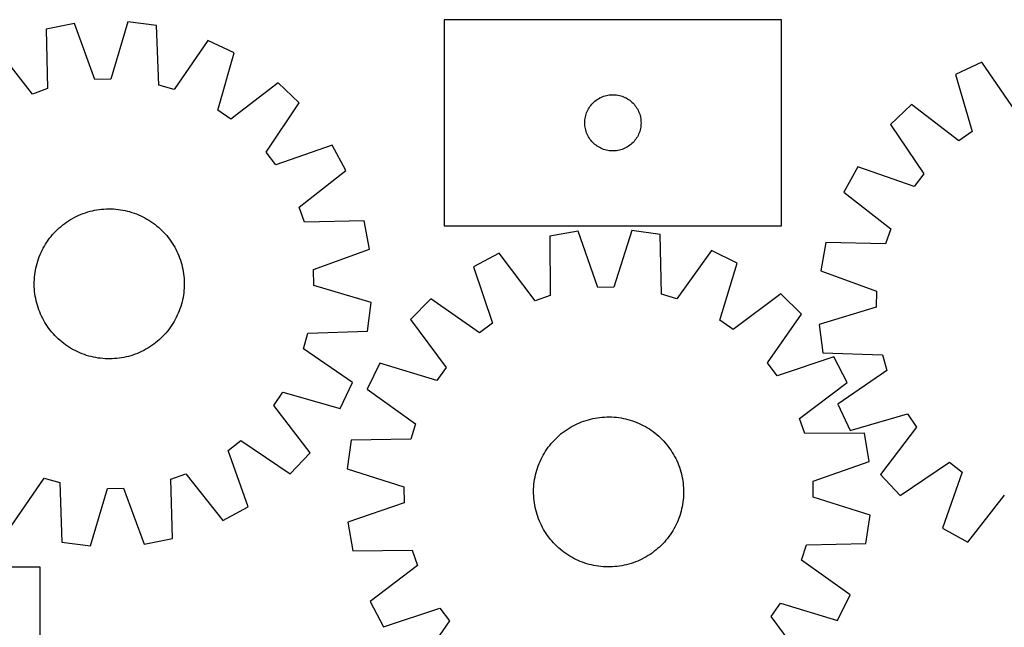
# Model space of a CAD drawing. Header units: millimetres. Extents: x 7 to 1493, y 7 to 2993.
# Tile 10 of 13: x 522 to 1047, y 2669 to 2993. Entities that reach past the tile are written whole.
import ezdxf

# ---------------------------------------------------------------- set-up
doc = ezdxf.new("R2010")
doc.units = ezdxf.units.MM
doc.layers.add('CUT', color=7, linetype='CONTINUOUS', true_color=0x000000)

msp = doc.modelspace()

# ---------------------------------------------------------------- linework, layer by layer
at = {"layer": 'CUT'}
for p, q in [((928.31131, 2993.479278), (748.31131, 2993.479278)), ((748.31131, 2993.479278), (748.31131, 2883.479278)), ((928.31131, 2883.479278), (928.31131, 2993.479278)), ((551.12755, 2991.376116), (536.012231, 2988.502494)), ((536.012231, 2988.502494), (536.814969, 2956.748276)), ((562.033445, 2961.542642), (551.12755, 2991.376116)), ((579.652869, 2992.254733), (570.603725, 2961.806617)), ((594.916389, 2990.316819), (579.652869, 2992.254733)), ((596.069462, 2958.573392), (594.916389, 2990.316819)), ((528.745722, 2953.848858), (509.154548, 2978.852071)), ((622.317087, 2982.337625), (604.301855, 2956.176086)), ((636.234709, 2975.777872), (622.317087, 2982.337625)), ((627.522088, 2945.23176), (636.234709, 2975.777872)), ((1035.025707, 2970.893994), (1021.122019, 2964.30476)), ((1053.096345, 2944.770695), (1035.025707, 2970.893994)), ((1021.122019, 2964.30476), (1029.899359, 2933.777182)), ((536.814969, 2956.748276), (528.745722, 2953.848858)), ((570.603725, 2961.806617), (562.033445, 2961.542642)), ((604.301855, 2956.176086), (596.069462, 2958.573392)), ((659.828616, 2959.721926), (634.610751, 2940.407837)), ((671.037985, 2949.182449), (659.828616, 2959.721926)), ((830.589418, 2951.338997), (831.261659, 2951.71946)), ((831.261659, 2951.71946), (831.952594, 2952.064812)), ((831.952594, 2952.064812), (832.660392, 2952.374137)), ((832.660392, 2952.374137), (833.383174, 2952.646616)), ((833.383174, 2952.646616), (834.119026, 2952.881526)), ((834.119026, 2952.881526), (834.865994, 2953.078244)), ((834.865994, 2953.078244), (835.622099, 2953.236247)), ((835.622099, 2953.236247), (836.385335, 2953.355118)), ((836.385335, 2953.355118), (837.153678, 2953.434541)), ((837.153678, 2953.434541), (837.925091, 2953.474305)), ((837.925091, 2953.474305), (838.697529, 2953.474305)), ((838.697529, 2953.474305), (839.468942, 2953.434541)), ((839.468942, 2953.434541), (840.237285, 2953.355118)), ((840.237285, 2953.355118), (841.000521, 2953.236247)), ((841.000521, 2953.236247), (841.756626, 2953.078244)), ((841.756626, 2953.078244), (842.503595, 2952.881526)), ((842.503595, 2952.881526), (843.239446, 2952.646616)), ((843.239446, 2952.646616), (843.962228, 2952.374137)), ((843.962228, 2952.374137), (844.670026, 2952.064812)), ((844.670026, 2952.064812), (845.360961, 2951.71946)), ((845.360961, 2951.71946), (846.033202, 2951.338997)), ((653.312522, 2922.823718), (671.037985, 2949.182449)), ((825.257031, 2945.867499), (825.654677, 2946.529721)), ((825.654677, 2946.529721), (826.085885, 2947.170594)), ((826.085885, 2947.170594), (826.549513, 2947.78842)), ((826.549513, 2947.78842), (827.044331, 2948.38156)), ((827.044331, 2948.38156), (827.569027, 2948.94844)), ((827.569027, 2948.94844), (828.12221, 2949.487558)), ((828.12221, 2949.487558), (828.702412, 2949.997485)), ((828.702412, 2949.997485), (829.308096, 2950.476867)), ((829.308096, 2950.476867), (829.937654, 2950.924433)), ((829.937654, 2950.924433), (830.589418, 2951.338997)), ((846.033202, 2951.338997), (846.684966, 2950.924433)), ((846.684966, 2950.924433), (847.314524, 2950.476867)), ((847.314524, 2950.476867), (847.920208, 2949.997485)), ((847.920208, 2949.997485), (848.50041, 2949.487558)), ((848.50041, 2949.487558), (849.053593, 2948.94844)), ((849.053593, 2948.94844), (849.578289, 2948.38156)), ((849.578289, 2948.38156), (850.073107, 2947.78842)), ((850.073107, 2947.78842), (850.536735, 2947.170594)), ((850.536735, 2947.170594), (850.967943, 2946.529721)), ((850.967943, 2946.529721), (851.365589, 2945.867499)), ((997.562194, 2948.198846), (986.375186, 2937.635636)), ((1022.820936, 2928.938246), (997.562194, 2948.198846)), ((634.610751, 2940.407837), (627.522088, 2945.23176)), ((823.489992, 2940.787637), (823.628475, 2941.547559)), ((823.628475, 2941.547559), (823.805894, 2942.299345)), ((823.805894, 2942.299345), (824.021779, 2943.041)), ((824.021779, 2943.041), (824.275558, 2943.770559)), ((824.275558, 2943.770559), (824.566556, 2944.486086)), ((824.566556, 2944.486086), (824.894004, 2945.185685)), ((824.894004, 2945.185685), (825.257031, 2945.867499)), ((851.365589, 2945.867499), (851.728616, 2945.185685)), ((851.728616, 2945.185685), (852.056064, 2944.486086)), ((852.056064, 2944.486086), (852.347062, 2943.770559)), ((852.347062, 2943.770559), (852.600841, 2943.041)), ((852.600841, 2943.041), (852.816726, 2942.299345)), ((852.816726, 2942.299345), (852.994145, 2941.547559)), ((852.994145, 2941.547559), (853.132629, 2940.787637)), ((823.31131, 2938.479278), (823.331199, 2939.251459)), ((823.331199, 2937.707097), (823.31131, 2938.479278)), ((823.331199, 2939.251459), (823.390812, 2940.021593)), ((823.390812, 2936.936963), (823.331199, 2937.707097)), ((823.390812, 2940.021593), (823.489992, 2940.787637)), ((823.489992, 2936.170919), (823.390812, 2936.936963)), ((823.628475, 2935.410997), (823.489992, 2936.170919)), ((853.132629, 2936.170919), (852.994145, 2935.410997)), ((853.132629, 2940.787637), (853.231808, 2940.021593)), ((853.231808, 2936.936963), (853.132629, 2936.170919)), ((853.231808, 2940.021593), (853.291421, 2939.251459)), ((853.291421, 2937.707097), (853.231808, 2936.936963)), ((853.291421, 2939.251459), (853.31131, 2938.479278)), ((853.31131, 2938.479278), (853.291421, 2937.707097)), ((986.375186, 2937.635636), (1004.156474, 2911.31453)), ((823.805894, 2934.659211), (823.628475, 2935.410997)), ((824.021779, 2933.917555), (823.805894, 2934.659211)), ((824.275558, 2933.187997), (824.021779, 2933.917555)), ((824.566556, 2932.472469), (824.275558, 2933.187997)), ((824.894004, 2931.772871), (824.566556, 2932.472469)), ((825.257031, 2931.091057), (824.894004, 2931.772871)), ((825.654677, 2930.428835), (825.257031, 2931.091057)), ((826.085885, 2929.787961), (825.654677, 2930.428835)), ((850.967943, 2930.428835), (850.536735, 2929.787961)), ((851.365589, 2931.091057), (850.967943, 2930.428835)), ((851.728616, 2931.772871), (851.365589, 2931.091057)), ((852.056064, 2932.472469), (851.728616, 2931.772871)), ((852.347062, 2933.187997), (852.056064, 2932.472469)), ((852.600841, 2933.917555), (852.347062, 2933.187997)), ((852.816726, 2934.659211), (852.600841, 2933.917555)), ((852.994145, 2935.410997), (852.816726, 2934.659211)), ((1029.899359, 2933.777182), (1022.820936, 2928.938246)), ((688.515564, 2926.621419), (658.563567, 2916.045378)), ((695.91943, 2913.133895), (688.515564, 2926.621419)), ((826.549513, 2929.170136), (826.085885, 2929.787961)), ((827.044331, 2928.576996), (826.549513, 2929.170136)), ((827.569027, 2928.010116), (827.044331, 2928.576996)), ((828.12221, 2927.470997), (827.569027, 2928.010116)), ((828.702412, 2926.961071), (828.12221, 2927.470997)), ((829.308096, 2926.481689), (828.702412, 2926.961071)), ((829.937654, 2926.034123), (829.308096, 2926.481689)), ((830.589418, 2925.619558), (829.937654, 2926.034123)), ((831.261659, 2925.239096), (830.589418, 2925.619558)), ((831.952594, 2924.893744), (831.261659, 2925.239096)), ((845.360961, 2925.239096), (844.670026, 2924.893744)), ((846.033202, 2925.619558), (845.360961, 2925.239096)), ((846.684966, 2926.034123), (846.033202, 2925.619558)), ((847.314524, 2926.481689), (846.684966, 2926.034123)), ((847.920208, 2926.961071), (847.314524, 2926.481689)), ((848.50041, 2927.470997), (847.920208, 2926.961071)), ((849.053593, 2928.010116), (848.50041, 2927.470997)), ((849.578289, 2928.576996), (849.053593, 2928.010116)), ((850.073107, 2929.170136), (849.578289, 2928.576996)), ((850.536735, 2929.787961), (850.073107, 2929.170136)), ((658.563567, 2916.045378), (653.312522, 2922.823718)), ((832.660392, 2924.584418), (831.952594, 2924.893744)), ((833.383174, 2924.311939), (832.660392, 2924.584418)), ((834.119026, 2924.07703), (833.383174, 2924.311939)), ((834.865994, 2923.880312), (834.119026, 2924.07703)), ((835.622099, 2923.722309), (834.865994, 2923.880312)), ((836.385335, 2923.603438), (835.622099, 2923.722309)), ((837.153678, 2923.524015), (836.385335, 2923.603438)), ((837.925091, 2923.484251), (837.153678, 2923.524015)), ((838.697529, 2923.484251), (837.925091, 2923.484251)), ((839.468942, 2923.524015), (838.697529, 2923.484251)), ((840.237285, 2923.603438), (839.468942, 2923.524015)), ((841.000521, 2923.722309), (840.237285, 2923.603438)), ((841.756626, 2923.880312), (841.000521, 2923.722309)), ((842.503595, 2924.07703), (841.756626, 2923.880312)), ((843.239446, 2924.311939), (842.503595, 2924.07703)), ((843.962228, 2924.584418), (843.239446, 2924.311939)), ((844.670026, 2924.893744), (843.962228, 2924.584418)), ((968.945463, 2915.037614), (961.570198, 2901.534429)), ((998.919807, 2904.525076), (968.945463, 2915.037614)), ((670.916217, 2893.542721), (695.91943, 2913.133895)), ((1004.156474, 2911.31453), (998.919807, 2904.525076)), ((961.570198, 2901.534429), (986.614876, 2881.99629)), ((551.261092, 2888.118586), (552.385514, 2888.67955)), ((552.385514, 2888.67955), (553.527002, 2889.20492)), ((553.527002, 2889.20492), (554.684429, 2889.694174)), ((554.684429, 2889.694174), (555.856652, 2890.146832)), ((555.856652, 2890.146832), (557.042515, 2890.562446)), ((557.042515, 2890.562446), (558.240848, 2890.940606)), ((558.240848, 2890.940606), (559.450468, 2891.280939)), ((559.450468, 2891.280939), (560.670181, 2891.583109)), ((560.670181, 2891.583109), (561.898784, 2891.846818)), ((561.898784, 2891.846818), (563.135064, 2892.071805)), ((563.135064, 2892.071805), (564.3778, 2892.257849)), ((564.3778, 2892.257849), (565.625768, 2892.404765)), ((565.625768, 2892.404765), (566.877734, 2892.51241)), ((566.877734, 2892.51241), (568.132464, 2892.580676)), ((568.132464, 2892.580676), (569.388718, 2892.609497)), ((569.388718, 2892.609497), (570.645259, 2892.598843)), ((570.645259, 2892.598843), (571.900844, 2892.548726)), ((571.900844, 2892.548726), (573.154236, 2892.459194)), ((573.154236, 2892.459194), (574.404197, 2892.330337)), ((574.404197, 2892.330337), (575.649494, 2892.162281)), ((575.649494, 2892.162281), (576.888897, 2891.955193)), ((576.888897, 2891.955193), (578.121185, 2891.709276)), ((578.121185, 2891.709276), (579.345139, 2891.424773)), ((579.345139, 2891.424773), (580.559553, 2891.101965)), ((580.559553, 2891.101965), (581.763229, 2890.741171)), ((581.763229, 2890.741171), (582.954977, 2890.342746)), ((582.954977, 2890.342746), (584.133623, 2889.907085)), ((584.133623, 2889.907085), (585.298003, 2889.434616)), ((585.298003, 2889.434616), (586.446967, 2888.925806)), ((586.446967, 2888.925806), (587.579383, 2888.381158)), ((673.815635, 2885.473474), (670.916217, 2893.542721)), ((543.009199, 2882.422961), (543.958789, 2883.245935)), ((543.958789, 2883.245935), (544.933761, 2884.038675)), ((544.933761, 2884.038675), (545.933152, 2884.800399)), ((545.933152, 2884.800399), (546.955976, 2885.530356)), ((546.955976, 2885.530356), (548.001224, 2886.227825)), ((548.001224, 2886.227825), (549.067865, 2886.892118)), ((549.067865, 2886.892118), (550.154845, 2887.522579)), ((550.154845, 2887.522579), (551.261092, 2888.118586)), ((587.579383, 2888.381158), (588.694132, 2887.801208)), ((588.694132, 2887.801208), (589.790114, 2887.186529)), ((589.790114, 2887.186529), (590.866248, 2886.537728)), ((590.866248, 2886.537728), (591.921471, 2885.855445)), ((591.921471, 2885.855445), (592.954743, 2885.140353)), ((592.954743, 2885.140353), (593.965043, 2884.393158)), ((593.965043, 2884.393158), (594.951375, 2883.614598)), ((594.951375, 2883.614598), (595.912765, 2882.80544)), ((705.569853, 2886.276212), (673.815635, 2885.473474)), ((708.443475, 2871.160893), (705.569853, 2886.276212)), ((748.31131, 2883.479278), (928.31131, 2883.479278)), ((538.673845, 2877.884017), (539.483002, 2878.845407)), ((539.483002, 2878.845407), (540.321959, 2879.780906)), ((540.321959, 2879.780906), (541.189886, 2880.689591)), ((541.189886, 2880.689591), (542.085927, 2881.570566)), ((542.085927, 2881.570566), (543.009199, 2882.422961)), ((595.912765, 2882.80544), (596.848265, 2881.966484)), ((596.848265, 2881.966484), (597.75695, 2881.098557)), ((597.75695, 2881.098557), (598.637925, 2880.202516)), ((598.637925, 2880.202516), (599.49032, 2879.279244)), ((599.49032, 2879.279244), (600.313293, 2878.329654)), ((600.313293, 2878.329654), (601.106033, 2877.354682)), ((819.80305, 2880.700753), (804.641351, 2878.08285)), ((804.641351, 2878.08285), (804.907622, 2846.319603)), ((830.203481, 2850.687326), (819.80305, 2880.700753)), ((848.339141, 2881.097431), (838.776997, 2850.806506)), ((863.56775, 2878.901982), (848.339141, 2881.097431)), ((864.184489, 2847.143607), (863.56775, 2878.901982)), ((986.614876, 2881.99629), (983.732566, 2873.920917)), ((534.487235, 2871.626773), (535.101914, 2872.722755)), ((535.101914, 2872.722755), (535.750715, 2873.798889)), ((535.750715, 2873.798889), (536.432998, 2874.854113)), ((536.432998, 2874.854113), (537.14809, 2875.887384)), ((537.14809, 2875.887384), (537.895284, 2876.897685)), ((537.895284, 2876.897685), (538.673845, 2877.884017)), ((601.106033, 2877.354682), (601.867758, 2876.355291)), ((601.867758, 2876.355291), (602.597715, 2875.332467)), ((602.597715, 2875.332467), (603.295184, 2874.287218)), ((603.295184, 2874.287218), (603.959476, 2873.220578)), ((603.959476, 2873.220578), (604.589937, 2872.133598)), ((951.976718, 2874.656353), (949.135138, 2859.534979)), ((983.732566, 2873.920917), (951.976718, 2874.656353)), ((532.381358, 2867.066264), (532.853827, 2868.230644)), ((532.853827, 2868.230644), (533.362637, 2869.379609)), ((533.362637, 2869.379609), (533.907285, 2870.512024)), ((533.907285, 2870.512024), (534.487235, 2871.626773)), ((604.589937, 2872.133598), (605.185944, 2871.027351)), ((605.185944, 2871.027351), (605.746909, 2869.902929)), ((605.746909, 2869.902929), (606.272278, 2868.761441)), ((606.272278, 2868.761441), (606.761533, 2867.604014)), ((606.761533, 2867.604014), (607.214191, 2866.431791)), ((678.61, 2860.254998), (708.443475, 2871.160893)), ((777.624496, 2868.88745), (764.013839, 2861.712454)), ((796.790553, 2843.556895), (777.624496, 2868.88745)), ((890.829766, 2870.461108), (872.375215, 2844.607592)), ((904.634603, 2863.667213), (890.829766, 2870.461108)), ((530.579167, 2861.053826), (530.86367, 2862.27778)), ((530.86367, 2862.27778), (531.186478, 2863.492195)), ((531.186478, 2863.492195), (531.547272, 2864.69587)), ((531.547272, 2864.69587), (531.945697, 2865.887619)), ((531.945697, 2865.887619), (532.381358, 2867.066264)), ((607.214191, 2866.431791), (607.629805, 2865.245928)), ((607.629805, 2865.245928), (608.007965, 2864.047595)), ((608.007965, 2864.047595), (608.348298, 2862.837975)), ((608.348298, 2862.837975), (608.650468, 2861.618262)), ((895.407279, 2833.272621), (904.634603, 2863.667213)), ((529.829248, 2856.086877), (529.958106, 2857.336838)), ((529.958106, 2857.336838), (530.126162, 2858.582135)), ((530.126162, 2858.582135), (530.33325, 2859.821539)), ((530.33325, 2859.821539), (530.579167, 2861.053826)), ((608.650468, 2861.618262), (608.914177, 2860.389659)), ((608.914177, 2860.389659), (609.139164, 2859.153379)), ((609.139164, 2859.153379), (609.325208, 2857.910642)), ((609.325208, 2857.910642), (609.472124, 2856.662675)), ((678.873976, 2851.684718), (678.61, 2860.254998)), ((764.013839, 2861.712454), (774.082461, 2831.586093)), ((949.135138, 2859.534979), (978.991659, 2848.692336)), ((529.678946, 2852.32136), (529.6896, 2853.5779)), ((529.707767, 2851.065105), (529.678946, 2852.32136)), ((529.6896, 2853.5779), (529.739717, 2854.833486)), ((529.739717, 2854.833486), (529.829248, 2856.086877)), ((609.472124, 2856.662675), (609.579769, 2855.410709)), ((609.579769, 2855.410709), (609.648035, 2854.155979)), ((609.648035, 2854.155979), (609.676855, 2852.899724)), ((609.676855, 2852.899724), (609.666202, 2851.643184)), ((709.322092, 2842.635574), (678.873976, 2851.684718)), ((529.776033, 2849.810375), (529.707767, 2851.065105)), ((529.883677, 2848.558409), (529.776033, 2849.810375)), ((530.030594, 2847.310442), (529.883677, 2848.558409)), ((530.216638, 2846.067705), (530.030594, 2847.310442)), ((609.22964, 2846.638949), (609.022551, 2845.399546)), ((609.397696, 2847.884246), (609.22964, 2846.638949)), ((609.526553, 2849.134207), (609.397696, 2847.884246)), ((609.616085, 2850.387599), (609.526553, 2849.134207)), ((609.666202, 2851.643184), (609.616085, 2850.387599)), ((838.776997, 2850.806506), (830.203481, 2850.687326)), ((872.375215, 2844.607592), (864.184489, 2847.143607)), ((927.953947, 2847.215039), (902.41345, 2828.329653)), ((938.983698, 2836.487731), (927.953947, 2847.215039)), ((978.991659, 2848.692336), (978.745847, 2840.121516)), ((530.441625, 2844.831425), (530.216638, 2846.067705)), ((530.705334, 2843.602823), (530.441625, 2844.831425)), ((531.007504, 2842.383109), (530.705334, 2843.602823)), ((531.347837, 2841.17349), (531.007504, 2842.383109)), ((531.725997, 2839.975157), (531.347837, 2841.17349)), ((608.169324, 2841.728889), (607.80853, 2840.525214)), ((608.492132, 2842.943304), (608.169324, 2841.728889)), ((608.776634, 2844.167258), (608.492132, 2842.943304)), ((609.022551, 2845.399546), (608.776634, 2844.167258)), ((707.384178, 2827.372054), (709.322092, 2842.635574)), ((741.160819, 2844.618441), (730.433511, 2833.58869)), ((767.216394, 2826.450288), (741.160819, 2844.618441)), ((804.907622, 2846.319603), (796.790553, 2843.556895)), ((532.141611, 2838.789293), (531.725997, 2839.975157)), ((532.594268, 2837.61707), (532.141611, 2838.789293)), ((533.083523, 2836.459643), (532.594268, 2837.61707)), ((533.608892, 2835.318155), (533.083523, 2836.459643)), ((606.501975, 2836.99044), (605.993165, 2835.841476)), ((606.974443, 2838.15482), (606.501975, 2836.99044)), ((607.410105, 2839.333465), (606.974443, 2838.15482)), ((607.80853, 2840.525214), (607.410105, 2839.333465)), ((920.815546, 2810.432156), (938.983698, 2836.487731)), ((978.745847, 2840.121516), (948.316979, 2831.007861)), ((534.169857, 2834.193733), (533.608892, 2835.318155)), ((534.765864, 2833.087486), (534.169857, 2834.193733)), ((535.396325, 2832.000506), (534.765864, 2833.087486)), ((536.060618, 2830.933866), (535.396325, 2832.000506)), ((536.758087, 2829.888617), (536.060618, 2830.933866)), ((603.605087, 2831.422195), (602.922804, 2830.366972)), ((604.253888, 2832.498329), (603.605087, 2831.422195)), ((604.868567, 2833.594311), (604.253888, 2832.498329)), ((605.448516, 2834.70906), (604.868567, 2833.594311)), ((605.993165, 2835.841476), (605.448516, 2834.70906)), ((730.433511, 2833.58869), (749.318897, 2808.048193)), ((774.082461, 2831.586093), (767.216394, 2826.450288)), ((902.41345, 2828.329653), (895.407279, 2833.272621)), ((948.316979, 2831.007861), (950.287237, 2815.748483)), ((537.488044, 2828.865793), (536.758087, 2829.888617)), ((538.249768, 2827.866402), (537.488044, 2828.865793)), ((539.042508, 2826.89143), (538.249768, 2827.866402)), ((539.865482, 2825.94184), (539.042508, 2826.89143)), ((540.717877, 2825.018569), (539.865482, 2825.94184)), ((599.033843, 2825.440178), (598.165916, 2824.531493)), ((599.872799, 2826.375678), (599.033843, 2825.440178)), ((600.681957, 2827.337068), (599.872799, 2826.375678)), ((601.460517, 2828.3234), (600.681957, 2827.337068)), ((602.207712, 2829.3337), (601.460517, 2828.3234)), ((602.922804, 2830.366972), (602.207712, 2829.3337)), ((673.243444, 2817.986588), (675.640751, 2826.218981)), ((675.640751, 2826.218981), (707.384178, 2827.372054)), ((541.598852, 2824.122527), (540.717877, 2825.018569)), ((542.507537, 2823.2546), (541.598852, 2824.122527)), ((543.443036, 2822.415644), (542.507537, 2823.2546)), ((544.404426, 2821.606486), (543.443036, 2822.415644)), ((545.390758, 2820.827926), (544.404426, 2821.606486)), ((546.401059, 2820.080731), (545.390758, 2820.827926)), ((593.42265, 2820.420685), (592.399825, 2819.690728)), ((594.422041, 2821.182409), (593.42265, 2820.420685)), ((595.397013, 2821.97515), (594.422041, 2821.182409)), ((596.346603, 2822.798123), (595.397013, 2821.97515)), ((597.269874, 2823.650518), (596.346603, 2822.798123)), ((598.165916, 2824.531493), (597.269874, 2823.650518)), ((547.43433, 2819.365639), (546.401059, 2820.080731)), ((548.489554, 2818.683356), (547.43433, 2819.365639)), ((549.565688, 2818.034555), (548.489554, 2818.683356)), ((550.66167, 2817.419876), (549.565688, 2818.034555)), ((551.776419, 2816.839926), (550.66167, 2817.419876)), ((552.908834, 2816.295278), (551.776419, 2816.839926)), ((554.057799, 2815.786468), (552.908834, 2816.295278)), ((555.222178, 2815.313999), (554.057799, 2815.786468)), ((556.400824, 2814.878338), (555.222178, 2815.313999)), ((583.49915, 2815.074252), (582.313286, 2814.658638)), ((584.671373, 2815.52691), (583.49915, 2815.074252)), ((585.8288, 2816.016165), (584.671373, 2815.52691)), ((586.970287, 2816.541534), (585.8288, 2816.016165)), ((588.09471, 2817.102499), (586.970287, 2816.541534)), ((589.200957, 2817.698506), (588.09471, 2817.102499)), ((590.287937, 2818.328967), (589.200957, 2817.698506)), ((591.354577, 2818.993259), (590.287937, 2818.328967)), ((592.399825, 2819.690728), (591.354577, 2818.993259)), ((699.404984, 2799.971355), (673.243444, 2817.986588)), ((950.287237, 2815.748483), (982.033037, 2814.662689)), ((557.592573, 2814.479913), (556.400824, 2814.878338)), ((558.796248, 2814.119119), (557.592573, 2814.479913)), ((560.010662, 2813.796311), (558.796248, 2814.119119)), ((561.234617, 2813.511809), (560.010662, 2813.796311)), ((562.466904, 2813.265892), (561.234617, 2813.511809)), ((563.706308, 2813.058803), (562.466904, 2813.265892)), ((564.951605, 2812.890747), (563.706308, 2813.058803)), ((566.201566, 2812.76189), (564.951605, 2812.890747)), ((567.454957, 2812.672358), (566.201566, 2812.76189)), ((568.710543, 2812.622241), (567.454957, 2812.672358)), ((569.967083, 2812.611587), (568.710543, 2812.622241)), ((571.223338, 2812.640408), (569.967083, 2812.611587)), ((572.478068, 2812.708674), (571.223338, 2812.640408)), ((573.730034, 2812.816319), (572.478068, 2812.708674)), ((574.978001, 2812.963235), (573.730034, 2812.816319)), ((576.220738, 2813.149279), (574.978001, 2812.963235)), ((577.457018, 2813.374266), (576.220738, 2813.149279)), ((578.68562, 2813.637975), (577.457018, 2813.374266)), ((579.905334, 2813.940145), (578.68562, 2813.637975)), ((581.114953, 2814.280478), (579.905334, 2813.940145)), ((582.313286, 2814.658638), (581.114953, 2814.280478)), ((713.981337, 2810.269346), (707.187442, 2796.464509)), ((744.375929, 2801.042022), (713.981337, 2810.269346)), ((925.95135, 2803.566089), (920.815546, 2810.432156)), ((956.077711, 2813.634711), (925.95135, 2803.566089)), ((963.252707, 2800.024054), (956.077711, 2813.634711)), ((982.033037, 2814.662689), (984.447785, 2806.435395)), ((749.318897, 2808.048193), (744.375929, 2801.042022)), ((984.447785, 2806.435395), (958.324486, 2788.364756)), ((692.845231, 2786.053734), (699.404984, 2799.971355)), ((937.922152, 2780.857997), (963.252707, 2800.024054)), ((657.475196, 2787.677692), (662.299119, 2794.766355)), ((662.299119, 2794.766355), (692.845231, 2786.053734)), ((707.187442, 2796.464509), (733.040958, 2778.009958)), ((676.789285, 2762.459827), (657.475196, 2787.677692)), ((958.324486, 2788.364756), (964.91372, 2774.461069)), ((819.326216, 2777.99759), (820.476414, 2778.503604)), ((820.476414, 2778.503604), (821.64194, 2778.973239)), ((821.64194, 2778.973239), (822.821642, 2779.406033)), ((822.821642, 2779.406033), (824.014356, 2779.801557)), ((824.014356, 2779.801557), (825.218905, 2780.159423)), ((825.218905, 2780.159423), (826.434101, 2780.479276)), ((826.434101, 2780.479276), (827.658744, 2780.760801)), ((827.658744, 2780.760801), (828.891626, 2781.00372)), ((828.891626, 2781.00372), (830.131529, 2781.207793)), ((830.131529, 2781.207793), (831.377231, 2781.37282)), ((831.377231, 2781.37282), (832.627502, 2781.498636)), ((832.627502, 2781.498636), (833.881108, 2781.585119)), ((833.881108, 2781.585119), (835.136812, 2781.632182)), ((835.136812, 2781.632182), (836.393374, 2781.639779)), ((836.393374, 2781.639779), (837.649555, 2781.607903)), ((837.649555, 2781.607903), (838.904115, 2781.536586)), ((838.904115, 2781.536586), (840.155816, 2781.425896)), ((840.155816, 2781.425896), (841.403422, 2781.275945)), ((841.403422, 2781.275945), (842.645702, 2781.086879)), ((842.645702, 2781.086879), (843.881431, 2780.858885)), ((843.881431, 2780.858885), (845.109389, 2780.592189)), ((845.109389, 2780.592189), (846.328363, 2780.287053)), ((846.328363, 2780.287053), (847.537152, 2779.943779)), ((847.537152, 2779.943779), (848.734562, 2779.562706)), ((848.734562, 2779.562706), (849.91941, 2779.144208)), ((849.91941, 2779.144208), (851.090529, 2778.688701)), ((851.090529, 2778.688701), (852.246763, 2778.196632)), ((852.246763, 2778.196632), (853.386969, 2777.668488)), ((940.68486, 2772.740928), (937.922152, 2780.857997)), ((964.91372, 2774.461069), (995.441299, 2783.238409)), ((995.441299, 2783.238409), (1000.280234, 2776.159986)), ((733.040958, 2778.009958), (730.504943, 2769.819232)), ((810.808915, 2772.707083), (811.797137, 2773.483242)), ((811.797137, 2773.483242), (812.809252, 2774.227977)), ((812.809252, 2774.227977), (813.84426, 2774.940554)), ((813.84426, 2774.940554), (814.90114, 2775.620268)), ((814.90114, 2775.620268), (815.978849, 2776.26645)), ((815.978849, 2776.26645), (817.076323, 2776.878461)), ((817.076323, 2776.878461), (818.192479, 2777.455698)), ((818.192479, 2777.455698), (819.326216, 2777.99759)), ((853.386969, 2777.668488), (854.510024, 2777.10479)), ((854.510024, 2777.10479), (855.614818, 2776.506094)), ((855.614818, 2776.506094), (856.700261, 2775.872991)), ((856.700261, 2775.872991), (857.765283, 2775.206106)), ((857.765283, 2775.206106), (858.808831, 2774.506097)), ((858.808831, 2774.506097), (859.829877, 2773.773654)), ((859.829877, 2773.773654), (860.827413, 2773.009501)), ((860.827413, 2773.009501), (861.800454, 2772.214392)), ((972.448107, 2773.007199), (940.68486, 2772.740928)), ((975.06601, 2757.8455), (972.448107, 2773.007199)), ((1000.280234, 2776.159986), (981.019635, 2750.901244)), ((633.112736, 2763.724876), (639.891077, 2768.975921)), ((639.891077, 2768.975921), (666.249808, 2751.250458)), ((698.746568, 2769.202493), (696.551119, 2753.973884)), ((730.504943, 2769.819232), (698.746568, 2769.202493)), ((805.434158, 2767.435197), (806.259439, 2768.382782)), ((806.259439, 2768.382782), (807.114077, 2769.303977)), ((807.114077, 2769.303977), (807.997228, 2770.197873)), ((807.997228, 2770.197873), (808.908022, 2771.063588)), ((808.908022, 2771.063588), (809.845559, 2771.900266)), ((809.845559, 2771.900266), (810.808915, 2772.707083)), ((861.800454, 2772.214392), (862.748039, 2771.389111)), ((862.748039, 2771.389111), (863.669234, 2770.534473)), ((863.669234, 2770.534473), (864.56313, 2769.651322)), ((864.56313, 2769.651322), (865.428845, 2768.740528)), ((865.428845, 2768.740528), (866.265523, 2767.802991)), ((866.265523, 2767.802991), (867.07234, 2766.839635)), ((643.688778, 2733.772879), (633.112736, 2763.724876)), ((666.249808, 2751.250458), (676.789285, 2762.459827)), ((801.775559, 2762.335004), (802.442444, 2763.400026)), ((802.442444, 2763.400026), (803.142453, 2764.443574)), ((803.142453, 2764.443574), (803.874896, 2765.46462)), ((803.874896, 2765.46462), (804.639049, 2766.462156)), ((804.639049, 2766.462156), (805.434158, 2767.435197)), ((867.07234, 2766.839635), (867.848499, 2765.851413)), ((867.848499, 2765.851413), (868.593234, 2764.839298)), ((868.593234, 2764.839298), (869.305811, 2763.80429)), ((869.305811, 2763.80429), (869.985525, 2762.74741)), ((869.985525, 2762.74741), (870.631707, 2761.669701)), ((798.959849, 2756.725272), (799.451918, 2757.881506)), ((799.451918, 2757.881506), (799.980062, 2759.021712)), ((799.980062, 2759.021712), (800.54376, 2760.144766)), ((800.54376, 2760.144766), (801.142456, 2761.249561)), ((801.142456, 2761.249561), (801.775559, 2762.335004)), ((870.631707, 2761.669701), (871.243718, 2760.572227)), ((871.243718, 2760.572227), (871.820955, 2759.456071)), ((871.820955, 2759.456071), (872.362847, 2758.322334)), ((872.362847, 2758.322334), (872.868861, 2757.172136)), ((872.868861, 2757.172136), (873.338496, 2756.00661)), ((945.052583, 2747.445069), (975.06601, 2757.8455)), ((991.582845, 2739.714236), (1017.90395, 2757.495523)), ((1017.90395, 2757.495523), (1024.693404, 2752.258856)), ((696.551119, 2753.973884), (726.842044, 2744.411739)), ((797.056361, 2750.744132), (797.361497, 2751.963106)), ((797.361497, 2751.963106), (797.704771, 2753.171895)), ((797.704771, 2753.171895), (798.085844, 2754.369304)), ((798.085844, 2754.369304), (798.504342, 2755.554153)), ((798.504342, 2755.554153), (798.959849, 2756.725272)), ((873.338496, 2756.00661), (873.77129, 2754.826908)), ((873.77129, 2754.826908), (874.166814, 2753.634194)), ((874.166814, 2753.634194), (874.52468, 2752.429645)), ((874.52468, 2752.429645), (874.844533, 2751.214449)), ((1024.693404, 2752.258856), (1014.180866, 2722.284513)), ((517.038714, 2722.883459), (535.053947, 2749.044998)), ((535.053947, 2749.044998), (543.28634, 2746.647692)), ((543.28634, 2746.647692), (544.439413, 2714.904265)), ((602.540833, 2748.472808), (610.61008, 2751.372226)), ((603.34357, 2716.71859), (602.540833, 2748.472808)), ((610.61008, 2751.372226), (630.201254, 2726.369013)), ((796.222654, 2745.790559), (796.372605, 2747.038165)), ((796.372605, 2747.038165), (796.561671, 2748.280445)), ((796.561671, 2748.280445), (796.789665, 2749.516174)), ((796.789665, 2749.516174), (797.056361, 2750.744132)), ((874.844533, 2751.214449), (875.126058, 2749.989806)), ((875.126058, 2749.989806), (875.368977, 2748.756924)), ((875.368977, 2748.756924), (875.57305, 2747.517021)), ((875.57305, 2747.517021), (875.738077, 2746.271319)), ((945.171763, 2738.871553), (945.052583, 2747.445069)), ((981.019635, 2750.901244), (991.582845, 2739.714236)), ((559.702933, 2712.966351), (568.752077, 2743.414467)), ((568.752077, 2743.414467), (577.322356, 2743.678443)), ((577.322356, 2743.678443), (588.228252, 2713.844968)), ((726.842044, 2744.411739), (726.961224, 2735.838224)), ((796.008771, 2742.028117), (796.040647, 2743.284298)), ((796.016368, 2740.771554), (796.008771, 2742.028117)), ((796.040647, 2743.284298), (796.111964, 2744.538858)), ((796.111964, 2744.538858), (796.222654, 2745.790559)), ((875.738077, 2746.271319), (875.863893, 2745.021048)), ((875.863893, 2745.021048), (875.950376, 2743.767442)), ((875.950376, 2743.767442), (875.997439, 2742.511738)), ((875.997439, 2742.511738), (876.005036, 2741.255176)), ((796.063431, 2739.515851), (796.016368, 2740.771554)), ((796.149914, 2738.262245), (796.063431, 2739.515851)), ((796.27573, 2737.011974), (796.149914, 2738.262245)), ((796.440757, 2735.766272), (796.27573, 2737.011974)), ((875.641202, 2736.245128), (875.452136, 2735.002848)), ((875.791153, 2737.492734), (875.641202, 2736.245128)), ((875.901843, 2738.744435), (875.791153, 2737.492734)), ((875.97316, 2739.998995), (875.901843, 2738.744435)), ((876.005036, 2741.255176), (875.97316, 2739.998995)), ((975.462688, 2729.309409), (945.171763, 2738.871553)), ((1027.684051, 2714.909248), (1047.22219, 2739.953925)), ((630.201254, 2726.369013), (643.688778, 2733.772879)), ((726.961224, 2735.838224), (696.947797, 2725.437793)), ((796.64483, 2734.526369), (796.440757, 2735.766272)), ((796.887749, 2733.293487), (796.64483, 2734.526369)), ((797.169274, 2732.068844), (796.887749, 2733.293487)), ((797.489127, 2730.853648), (797.169274, 2732.068844)), ((874.65231, 2731.320187), (874.309036, 2730.111398)), ((874.957446, 2732.539161), (874.65231, 2731.320187)), ((875.224142, 2733.767119), (874.957446, 2732.539161)), ((875.452136, 2735.002848), (875.224142, 2733.767119)), ((797.846993, 2729.649099), (797.489127, 2730.853648)), ((798.242517, 2728.456385), (797.846993, 2729.649099)), ((798.675311, 2727.276683), (798.242517, 2728.456385)), ((799.144946, 2726.111157), (798.675311, 2727.276683)), ((799.65096, 2724.960959), (799.144946, 2726.111157)), ((873.053958, 2726.558021), (872.561889, 2725.401787)), ((873.509465, 2727.72914), (873.053958, 2726.558021)), ((873.927963, 2728.913988), (873.509465, 2727.72914)), ((874.309036, 2730.111398), (873.927963, 2728.913988)), ((973.267239, 2714.0808), (975.462688, 2729.309409)), ((696.947797, 2725.437793), (699.5657, 2710.276094)), ((800.192852, 2723.827222), (799.65096, 2724.960959)), ((800.770089, 2722.711066), (800.192852, 2723.827222)), ((801.3821, 2721.613592), (800.770089, 2722.711066)), ((802.028282, 2720.535883), (801.3821, 2721.613592)), ((802.707996, 2719.479003), (802.028282, 2720.535883)), ((870.238248, 2720.948289), (869.571363, 2719.883267)), ((870.871351, 2722.033732), (870.238248, 2720.948289)), ((871.470047, 2723.138526), (870.871351, 2722.033732)), ((872.033745, 2724.261581), (871.470047, 2723.138526)), ((872.561889, 2725.401787), (872.033745, 2724.261581)), ((1014.180866, 2722.284513), (1027.684051, 2714.909248)), ((588.228252, 2713.844968), (603.34357, 2716.71859)), ((803.420573, 2718.443995), (802.707996, 2719.479003)), ((804.165308, 2717.43188), (803.420573, 2718.443995)), ((804.941467, 2716.443658), (804.165308, 2717.43188)), ((805.748284, 2715.480302), (804.941467, 2716.443658)), ((806.584962, 2714.542765), (805.748284, 2715.480302)), ((866.579649, 2715.848096), (865.754368, 2714.900511)), ((867.374758, 2716.821137), (866.579649, 2715.848096)), ((868.138911, 2717.818673), (867.374758, 2716.821137)), ((868.871354, 2718.839719), (868.138911, 2717.818673)), ((869.571363, 2719.883267), (868.871354, 2718.839719)), ((544.439413, 2714.904265), (559.702933, 2712.966351)), ((699.5657, 2710.276094), (731.328947, 2710.542365)), ((731.328947, 2710.542365), (734.091655, 2702.425296)), ((807.450677, 2713.631971), (806.584962, 2714.542765)), ((808.344573, 2712.74882), (807.450677, 2713.631971)), ((809.265768, 2711.894182), (808.344573, 2712.74882)), ((810.213353, 2711.068901), (809.265768, 2711.894182)), ((811.186394, 2710.273792), (810.213353, 2711.068901)), ((812.18393, 2709.509639), (811.186394, 2710.273792)), ((861.204892, 2710.57621), (860.21667, 2709.800051)), ((862.168248, 2711.383027), (861.204892, 2710.57621)), ((863.105785, 2712.219705), (862.168248, 2711.383027)), ((864.016579, 2713.08542), (863.105785, 2712.219705)), ((864.89973, 2713.979315), (864.016579, 2713.08542)), ((865.754368, 2714.900511), (864.89973, 2713.979315)), ((938.972849, 2705.273335), (941.508864, 2713.464061)), ((941.508864, 2713.464061), (973.267239, 2714.0808)), ((813.204976, 2708.777196), (812.18393, 2709.509639)), ((814.248524, 2708.077187), (813.204976, 2708.777196)), ((815.313546, 2707.410302), (814.248524, 2708.077187)), ((816.398989, 2706.777199), (815.313546, 2707.410302)), ((817.503783, 2706.178503), (816.398989, 2706.777199)), ((818.626838, 2705.614805), (817.503783, 2706.178503)), ((819.767044, 2705.086661), (818.626838, 2705.614805)), ((820.923278, 2704.594592), (819.767044, 2705.086661)), ((851.537393, 2704.779689), (850.371867, 2704.310054)), ((852.687591, 2705.285703), (851.537393, 2704.779689)), ((853.821328, 2705.827595), (852.687591, 2705.285703)), ((854.937484, 2706.404832), (853.821328, 2705.827595)), ((856.034958, 2707.016843), (854.937484, 2706.404832)), ((857.112667, 2707.663025), (856.034958, 2707.016843)), ((858.169547, 2708.342739), (857.112667, 2707.663025)), ((859.204555, 2709.055316), (858.169547, 2708.342739)), ((860.21667, 2709.800051), (859.204555, 2709.055316)), ((964.826365, 2686.818784), (938.972849, 2705.273335)), ((532.773773, 2701.471711), (457.773773, 2701.471711)), ((532.773773, 2401.471711), (532.773773, 2701.471711)), ((734.091655, 2702.425296), (708.7611, 2683.259239)), ((822.094397, 2704.139085), (820.923278, 2704.594592)), ((823.279245, 2703.720587), (822.094397, 2704.139085)), ((824.476655, 2703.339514), (823.279245, 2703.720587)), ((825.685444, 2702.99624), (824.476655, 2703.339514)), ((826.904418, 2702.691104), (825.685444, 2702.99624)), ((828.132376, 2702.424408), (826.904418, 2702.691104)), ((829.368105, 2702.196414), (828.132376, 2702.424408)), ((830.610385, 2702.007348), (829.368105, 2702.196414)), ((831.857991, 2701.857397), (830.610385, 2702.007348)), ((833.109692, 2701.746707), (831.857991, 2701.857397)), ((834.364252, 2701.675389), (833.109692, 2701.746707)), ((835.620433, 2701.643513), (834.364252, 2701.675389)), ((836.876996, 2701.651111), (835.620433, 2701.643513)), ((838.132699, 2701.698174), (836.876996, 2701.651111)), ((839.386305, 2701.784657), (838.132699, 2701.698174)), ((840.636576, 2701.910473), (839.386305, 2701.784657)), ((841.882278, 2702.0755), (840.636576, 2701.910473)), ((843.122181, 2702.279573), (841.882278, 2702.0755)), ((844.355063, 2702.522492), (843.122181, 2702.279573)), ((845.579706, 2702.804017), (844.355063, 2702.522492)), ((846.794902, 2703.12387), (845.579706, 2702.804017)), ((847.999451, 2703.481736), (846.794902, 2703.12387)), ((849.192165, 2703.87726), (847.999451, 2703.481736)), ((850.371867, 2704.310054), (849.192165, 2703.87726)), ((958.03247, 2673.013947), (964.826365, 2686.818784)), ((708.7611, 2683.259239), (715.936096, 2669.648582)), ((715.936096, 2669.648582), (746.062457, 2679.717204)), ((746.062457, 2679.717204), (751.198261, 2672.851137)), ((922.69491, 2675.2351), (927.637878, 2682.241271)), ((927.637878, 2682.241271), (958.03247, 2673.013947)), ((941.580296, 2649.694603), (922.69491, 2675.2351)), ((751.198261, 2672.851137), (733.030109, 2646.795562))]:
    msp.add_line(p, q, dxfattribs=at)

doc.saveas('drawing.dxf')
